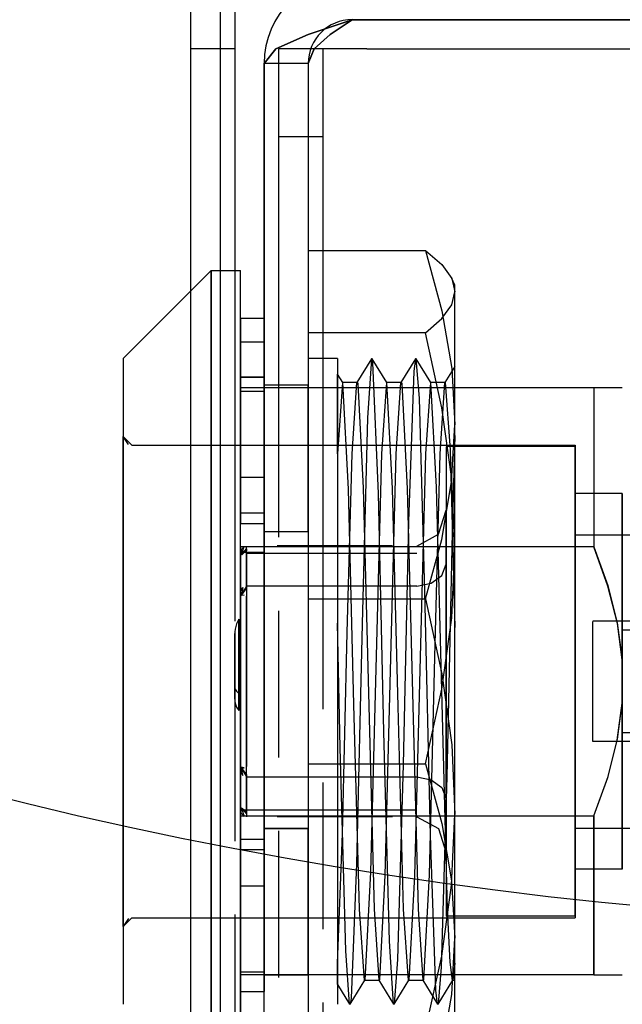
# Model space of a CAD drawing. Extents: x -156717 to 425753, y -51191 to 363295.
# Tile 249 of 256: x 135147 to 135168, y 110140 to 110174. Entities that reach past the tile are written whole.
import ezdxf

# ---------------------------------------------------------------- set-up
doc = ezdxf.new("R2010")
doc.units = 0
doc.header["$LTSCALE"] = 50
doc.linetypes.add('PHANTOM', pattern=[0.8, 0.45, -0.05, 0.1, -0.05, 0.1, -0.05])
doc.layers.get('0').update_dxf_attribs({"linetype": 'CONTINUOUS'})
doc.layers.get('Defpoints').update_dxf_attribs({"linetype": 'CONTINUOUS'})
doc.layers.add('DEFAULT_3', color=7, linetype='PHANTOM')
doc.layers.add('WL570---_TOEVOER', color=3, linetype='CONTINUOUS')
doc.styles.get("Standard").update_dxf_attribs({"font": 'ARIAL.TTF'})
doc.dimstyles.new('ISO-25', dxfattribs={"dimtxt": 2.5, "dimasz": 2.5, "dimexe": 1.25, "dimexo": 0.625, "dimtad": 1, "dimtih": 1, "dimdec": 4, "dimdsep": 46, "dimtxsty": 'Standard', "dimcen": 2.5, "dimadec": 0, "dimazin": 0, "dimtfac": 1, "dimtdec": 4, "dimtmove": 0, "dimatfit": 3, "dimfxl": 0, "dimtvp": 1, "dimtolj": 1, "dimtzin": 0, "dimarcsym": 0})

# ---------------------------------------------------------------- blocks, each defined once
blk = doc.blocks.new('*D164')
at = {"layer": 'Defpoints', "color": 0, "transparency": 16777216}
for p in [(134658.037, 110313.67), (135153.109, 110168.149), (134658.037, 109832.514)]:
    blk.add_point(p, dxfattribs=at)
at = {"layer": 'WL570---_TOEVOER', "color": 0, "lineweight": -2, "transparency": 16777216}
for p, q in [((134658.037, 110282.42), (134658.037, 109770.014)), ((135153.109, 110136.899), (135153.109, 109770.014)), ((134658.037, 109832.514), (134094.775, 109832.514)), ((135028.109, 109832.514), (134783.037, 109832.514))]:
    blk.add_line(p, q, dxfattribs=at)
at = {"layer": 'WL570---_TOEVOER', "color": 0, "transparency": 16777216}
for points in [[(134783.037, 109853.347), (134783.037, 109811.681), (134658.037, 109832.514)], [(135028.109, 109853.347), (135028.109, 109811.681), (135153.109, 109832.514)]]:
    blk.add_solid(points, dxfattribs=at)
at = {"layer": 'WL570---_TOEVOER', "color": 0, "transparency": 16777216, "insert": (134306.576, 109927.586), "char_height": 125, "attachment_point": 5}
blk.add_mtext('\\A1;1000', dxfattribs=at)

msp = doc.modelspace()

# ---------------------------------------------------------------- linework, layer by layer
at = {"color": 3, "linetype": 'Continuous'}
msp.add_line((135154.10948, 110241.54436), (135154.10948, 109195.89194), dxfattribs=at)
msp.add_line((135154.10948, 110241.54436), (135154.10948, 109195.89194), dxfattribs=at)
at = {"color": 2, "linetype": 'Continuous'}
msp.add_circle((135181.82973, 110286.78975), 144.08373, dxfattribs=at)
at = {"layer": 'DEFAULT_3', "color": 6, "linetype": 'PHANTOM'}
for p, q in [((135153.10933, 110164.98319), (135153.10933, 110175.53473)), ((135150.809, 110161.98275), (135153.80943, 110164.98319)), ((135153.10933, 110164.28309), (135153.10933, 110164.98319)), ((135153.80943, 110164.98319), (135154.10948, 110164.98319)), ((135153.80943, 110164.98319), (135153.80943, 110164.77047)), ((135153.80943, 110164.77047), (135153.80943, 110164.98319)), ((135153.80943, 110164.77047), (135153.80943, 110159.98149)), ((135153.80943, 110159.98149), (135153.80943, 110164.77047)), ((135150.809, 110161.98245), (135150.809, 110159.33237)), ((135153.80943, 110159.98149), (135153.80943, 110159.03232)), ((135153.80943, 110159.03232), (135153.80943, 110159.98149)), ((135150.809, 110159.33237), (135150.809, 110158.80914)), ((135153.80943, 110150.98115), (135153.80943, 110159.03232)), ((135150.809, 110158.80914), (135150.809, 110150.98115)), ((135150.809, 110150.98115), (135150.809, 110143.20057)), ((135153.80943, 110142.92998), (135153.80943, 110150.98115)), ((135150.809, 110143.20057), (135150.809, 110139.97985)), ((135153.80943, 110141.98081), (135153.80943, 110142.92998)), ((135153.80943, 110142.92998), (135153.80943, 110141.98081)), ((135153.80943, 110137.19183), (135153.80943, 110141.98081)), ((135153.80943, 110141.98081), (135153.80943, 110137.19183))]:
    msp.add_line(p, q, dxfattribs=at)
at = {"layer": 'DEFAULT_3', "color": 8, "linetype": 'PHANTOM'}
for p, q in [((135154.60955, 110175.53473), (135154.60955, 109195.89194)), ((135158.61013, 110173.52444), (135157.10992, 110173.0277)), ((135157.10992, 110173.02773), (135158.61013, 110173.52444)), ((135158.61013, 110173.52444), (135157.86003, 110173.0277)), ((135157.86003, 110173.0277), (135158.61013, 110173.52444)), ((135168.61159, 110173.52444), (135158.61013, 110173.52444)), ((135158.61013, 110173.52444), (135168.61159, 110173.52444)), ((135156.01162, 110172.53088), (135157.10992, 110173.02773)), ((135157.10992, 110173.0277), (135156.01168, 110172.53096)), ((135157.86003, 110173.0277), (135157.31091, 110172.53096)), ((135157.31091, 110172.53096), (135157.86003, 110173.0277)), ((135154.10948, 110172.53429), (135153.10933, 110172.53429)), ((135154.60955, 110172.53429), (135154.10948, 110172.53429)), ((135156.01168, 110172.53096), (135155.6097, 110172.03422)), ((135155.6097, 110172.03422), (135156.01162, 110172.53088)), ((135159.11021, 110172.53629), (135156.10977, 110172.53629)), ((135156.10977, 109195.89194), (135156.10977, 110172.53629)), ((135157.31091, 110172.53096), (135157.10991, 110172.03422)), ((135157.10991, 110172.03422), (135157.31091, 110172.53096)), ((135157.60999, 110172.53629), (135157.60999, 109195.89194)), ((135159.11021, 110172.53629), (135176.61276, 110172.53629)), ((135155.6097, 110172.03422), (135155.6097, 109195.89194)), ((135157.10991, 110172.03422), (135155.6097, 110172.03422)), ((135157.10991, 110172.03422), (135155.6097, 110172.03422)), ((135155.6097, 109195.89194), (135155.6097, 110172.03422)), ((135157.10991, 110172.03422), (135157.10991, 109195.89194)), ((135157.10991, 110172.03422), (135157.10991, 109195.89194)), ((135157.60999, 110169.53585), (135156.10977, 110169.53585)), ((135157.10991, 110165.6676), (135161.1105, 110165.6676)), ((135157.10991, 110165.6676), (135157.10991, 110153.79289)), ((135161.1105, 110165.6676), (135161.65938, 110165.18729)), ((135161.1105, 110165.6676), (135161.66683, 110163.60594)), ((135154.10948, 110164.98319), (135154.80958, 110164.98319)), ((135154.80958, 110150.98115), (135154.80958, 110164.9779)), ((135161.65938, 110165.18729), (135162.0026, 110164.7085)), ((135162.11064, 110164.48312), (135161.99917, 110164.71592)), ((135162.0026, 110164.7085), (135162.11064, 110164.26173)), ((135153.10933, 110159.03232), (135153.10933, 110164.28309)), ((135161.99948, 110163.80838), (135162.11064, 110164.26173)), ((135162.11064, 110159.73024), (135162.11064, 110164.47874)), ((135161.66683, 110163.34403), (135161.99948, 110163.80838)), ((135161.66683, 110163.60594), (135161.99948, 110161.64486)), ((135154.80958, 110163.36446), (135155.10962, 110163.36446)), ((135154.80958, 110163.36446), (135154.80958, 110162.54916)), ((135155.10962, 110163.36446), (135155.6097, 110163.36446)), ((135155.6097, 110163.36446), (135155.6097, 110162.54916)), ((135161.1105, 110162.85586), (135161.66683, 110163.34403)), ((135161.1105, 110162.85586), (135157.10991, 110162.85586)), ((135161.66694, 110160.30542), (135161.1105, 110162.85586)), ((135154.80958, 110162.54916), (135154.80958, 110156.3623)), ((135154.80958, 110162.54916), (135155.10962, 110162.54916)), ((135155.10962, 110162.54916), (135155.6097, 110162.54916)), ((135155.6097, 110156.3623), (135155.6097, 110162.54916)), ((135158.11006, 110161.98275), (135157.10991, 110161.98275)), ((135157.10991, 110161.97872), (135157.10991, 110159.36054)), ((135158.11006, 110161.98263), (135158.11006, 110152.96523)), ((135159.27155, 110161.97392), (135158.77197, 110161.16345)), ((135159.27079, 110161.9727), (135159.13344, 110159.96476)), ((135159.28705, 110161.97352), (135159.27079, 110161.9727)), ((135159.31814, 110161.83424), (135159.28705, 110161.97352)), ((135159.78715, 110161.16375), (135159.28762, 110161.97445)), ((135160.77068, 110161.97478), (135160.27106, 110161.16402)), ((135160.77137, 110161.97591), (135160.71414, 110161.5584)), ((135160.787, 110161.97649), (135160.77137, 110161.97591)), ((135161.28552, 110161.16386), (135160.78583, 110161.97459)), ((135160.89993, 110160.62822), (135160.787, 110161.97649)), ((135159.50573, 110157.38638), (135159.31814, 110161.83424)), ((135162.11064, 110161.71621), (135161.76968, 110161.1629)), ((135161.99948, 110161.64486), (135162.11064, 110159.73024)), ((135162.11064, 110159.35959), (135162.11064, 110161.7161)), ((135155.10962, 110161.34567), (135154.80958, 110161.34567)), ((135154.80958, 110161.34567), (135155.10962, 110161.34567)), ((135154.80958, 110161.344), (135154.80958, 110156.68901)), ((135155.6097, 110161.34567), (135155.10962, 110161.34567)), ((135155.10962, 110161.34567), (135155.6097, 110161.34567)), ((135155.6097, 110156.72752), (135155.6097, 110161.54527)), ((135158.2871, 110161.16246), (135158.11006, 110161.44971)), ((135158.11006, 110158.74203), (135158.11006, 110161.44911)), ((135160.71414, 110161.5584), (135160.52785, 110156.42917)), ((135154.80958, 110155.56439), (135154.80958, 110160.98262)), ((135155.10962, 110160.98261), (135154.80958, 110160.98261)), ((135166.83865, 110160.98261), (135155.10962, 110160.98261)), ((135155.6097, 110161.08262), (135155.6097, 110156.08758)), ((135155.6097, 110161.08262), (135157.10991, 110161.08262)), ((135157.10991, 110156.08758), (135157.10991, 110161.08262)), ((135158.27798, 110161.17063), (135158.10979, 110158.74202)), ((135158.77967, 110161.17063), (135158.27781, 110161.17063)), ((135158.28764, 110161.16246), (135158.27798, 110161.17063)), ((135158.48569, 110157.53262), (135158.28764, 110161.16246)), ((135158.61262, 110158.74196), (135158.77052, 110161.16345)), ((135158.77052, 110161.16345), (135158.77961, 110161.17063)), ((135158.77961, 110161.17063), (135158.799, 110161.13804)), ((135158.799, 110161.13804), (135158.9853, 110157.58207)), ((135159.77766, 110161.17063), (135159.60977, 110158.74199)), ((135160.2791, 110161.17063), (135159.77754, 110161.17063)), ((135159.78657, 110161.16375), (135159.77766, 110161.17063)), ((135159.98382, 110157.55351), (135159.78657, 110161.16375)), ((135160.11204, 110158.74197), (135160.27047, 110161.16402)), ((135160.27047, 110161.16402), (135160.27891, 110161.17063)), ((135160.27891, 110161.17063), (135160.29926, 110161.13253)), ((135160.29926, 110161.13253), (135160.48803, 110157.55126)), ((135161.27649, 110161.17063), (135161.11001, 110158.74199)), ((135161.28513, 110161.16386), (135161.27649, 110161.17063)), ((135161.77932, 110161.17063), (135161.27668, 110161.17063)), ((135161.4831, 110157.60334), (135161.28513, 110161.16386)), ((135161.61061, 110158.74199), (135161.77002, 110161.1629)), ((135161.77002, 110161.1629), (135161.77926, 110161.17063)), ((135161.77926, 110161.17063), (135161.94371, 110158.87372)), ((135166.83864, 110160.98263), (135166.83864, 110159.62606)), ((135166.83865, 110160.98262), (135166.83864, 110160.37026)), ((135167.81147, 110160.98261), (135166.83865, 110160.98261)), ((135154.80958, 110160.87712), (135155.10962, 110160.87712)), ((135155.10962, 110160.87712), (135155.6097, 110160.87712)), ((135161.08634, 110154.04947), (135160.89993, 110160.62822)), ((135161.99953, 110157.88007), (135161.66694, 110160.30542)), ((135166.83864, 110160.37026), (135166.83864, 110159.62605)), ((135159.13344, 110159.96476), (135158.94788, 110152.94476)), ((135161.99548, 110157.78074), (135162.11064, 110159.73024)), ((135162.11064, 110146.44967), (135162.11064, 110159.73024)), ((135166.83864, 110159.62606), (135166.83864, 110157.78564)), ((135166.83864, 110159.62605), (135166.83864, 110158.76046)), ((135151.10904, 110159.03232), (135150.809, 110159.33237)), ((135150.809, 110159.03232), (135150.809, 110159.33237)), ((135150.99509, 110159.0548), (135150.809, 110159.33237)), ((135150.809, 110159.03232), (135150.809, 110159.33237)), ((135157.10991, 110159.36054), (135157.10991, 110139.98358)), ((135162.10951, 110159.35996), (135162.01957, 110156.04034)), ((135162.11064, 110141.38242), (135162.11064, 110159.35959)), ((135150.809, 110156.88635), (135150.809, 110159.03232)), ((135150.809, 110156.84895), (135150.809, 110159.03232)), ((135151.10904, 110159.03232), (135154.10948, 110159.03232)), ((135153.10933, 110142.92998), (135153.10933, 110159.03232)), ((135153.80943, 110159.03232), (135153.80943, 110150.98115)), ((135154.10948, 110159.03232), (135155.10962, 110159.03232)), ((135155.10962, 110159.03232), (135166.21124, 110159.03232)), ((135166.21124, 110158.98232), (135161.8106, 110158.98232)), ((135161.8106, 110158.97682), (135161.8106, 110149.50841)), ((135166.21124, 110159.0321), (135166.21124, 110150.98115)), ((135166.21124, 110149.50841), (135166.21124, 110158.97755)), ((135158.11006, 110158.74203), (135158.11006, 110141.38291)), ((135158.44442, 110152.64314), (135158.61262, 110158.74199)), ((135159.60977, 110158.74199), (135159.42165, 110151.85258)), ((135159.92472, 110151.7799), (135160.11204, 110158.74198)), ((135161.11001, 110158.74199), (135160.92252, 110151.80797)), ((135161.42495, 110151.80357), (135161.61061, 110158.74199)), ((135161.94371, 110158.87372), (135162.11064, 110152.81886)), ((135166.83864, 110158.76046), (135166.83864, 110157.78563)), ((135154.80958, 110157.94422), (135155.10962, 110157.94422)), ((135155.10962, 110157.94422), (135155.6097, 110157.94422)), ((135158.9853, 110157.58207), (135159.17467, 110150.15301)), ((135160.17221, 110150.12261), (135159.98382, 110157.55351)), ((135160.48803, 110157.55126), (135160.67573, 110150.1461)), ((135161.67109, 110150.24292), (135161.4831, 110157.60334)), ((135161.65938, 110155.82133), (135161.99548, 110157.78074)), ((135162.11064, 110155.51263), (135161.99953, 110157.88007)), ((135166.83864, 110157.78564), (135166.83864, 110155.56438)), ((135166.83864, 110157.78563), (135166.83864, 110156.71527)), ((135158.66935, 110150.19869), (135158.48569, 110157.53262)), ((135159.69295, 110149.26102), (135159.50573, 110157.38638)), ((135167.81147, 110157.38208), (135166.21124, 110157.38208)), ((135166.21124, 110152.15934), (135166.21124, 110157.38024)), ((135167.81147, 110157.38208), (135167.81147, 110156.8528)), ((135167.81147, 110157.37715), (135167.81147, 110157.38208)), ((135167.81147, 110154.77247), (135167.81147, 110157.37715)), ((135150.809, 110150.98115), (135150.809, 110156.88635)), ((135150.809, 110150.9485), (135150.809, 110156.84895)), ((135154.80958, 110146.61133), (135154.80958, 110156.72752)), ((135154.80958, 110156.72752), (135155.10962, 110156.72752)), ((135155.10962, 110156.72752), (135155.6097, 110156.72752)), ((135155.6097, 110156.72752), (135155.6097, 110146.61133)), ((135161.55228, 110155.99699), (135161.8106, 110156.8169)), ((135161.8106, 110146.98633), (135161.8106, 110156.8169)), ((135161.8106, 110156.8169), (135161.8106, 110154.97597)), ((135166.83864, 110156.71527), (135166.83864, 110155.56438)), ((135167.81147, 110156.8528), (135167.81147, 110152.64944)), ((135154.80958, 110144.01808), (135154.80958, 110156.3623)), ((135154.80958, 110156.3623), (135155.10962, 110156.3623)), ((135155.10962, 110156.3623), (135155.6097, 110156.3623)), ((135155.6097, 110156.3623), (135155.6097, 110144.01808)), ((135160.52785, 110156.42917), (135160.34184, 110148.14641)), ((135155.6097, 110145.97473), (135155.6097, 110156.08758)), ((135155.6097, 110156.08758), (135157.10991, 110156.08758)), ((135155.6097, 110156.08758), (135157.10991, 110156.08758)), ((135157.10991, 110156.08758), (135157.10991, 110145.97473)), ((135160.81045, 110155.59452), (135161.55228, 110155.99699)), ((135162.01957, 110156.04034), (135161.83239, 110147.73029)), ((135166.21124, 110155.98188), (135172.8122, 110155.98188)), ((135166.21124, 110155.97473), (135166.21124, 110150.98115)), ((135154.80958, 110155.56438), (135154.80958, 110146.39791)), ((135155.10962, 110155.56438), (135154.80958, 110155.56438)), ((135155.10962, 110155.56438), (135154.80958, 110155.56438)), ((135154.92727, 110155.58166), (135154.82259, 110155.46767)), ((135154.83638, 110155.2996), (135154.92727, 110155.58166)), ((135155.00961, 110154.23224), (135155.00961, 110155.59452)), ((135166.83864, 110155.56438), (135155.10962, 110155.56438)), ((135166.83864, 110155.56438), (135155.10962, 110155.56438)), ((135159.98158, 110155.59965), (135156.05933, 110155.59965)), ((135161.1105, 110153.79289), (135161.65938, 110155.82133)), ((135166.83864, 110155.56438), (135167.31783, 110154.25117)), ((135167.3242, 110154.23215), (135166.83864, 110155.56438)), ((135154.80958, 110155.38948), (135155.10962, 110155.38948)), ((135154.80958, 110155.38948), (135155.10962, 110155.38948)), ((135154.80958, 110147.92668), (135154.80958, 110155.31801)), ((135154.80958, 110155.31801), (135154.80958, 110154.03562)), ((135154.81262, 110155.32441), (135154.88103, 110155.34622)), ((135154.83638, 110155.2996), (135154.81262, 110155.32441)), ((135154.82259, 110155.46767), (135154.83638, 110155.2996)), ((135154.83638, 110155.2996), (135155.00961, 110155.49489)), ((135155.00961, 110155.42928), (135154.83638, 110155.2996)), ((135154.88103, 110155.34622), (135154.83638, 110155.2996)), ((135155.00961, 110155.49489), (135155.00961, 110155.42928)), ((135155.00961, 110155.35483), (135155.00961, 110148.08021)), ((135155.00961, 110155.35483), (135160.81045, 110155.35483)), ((135155.10962, 110155.38948), (135155.6097, 110155.38948)), ((135155.10962, 110155.38948), (135155.6097, 110155.38948)), ((135161.99948, 110153.14467), (135162.11064, 110155.51263)), ((135161.66736, 110154.59244), (135161.8106, 110154.97597)), ((135161.8106, 110154.97597), (135161.8106, 110145.1454)), ((135161.30361, 110154.32894), (135161.66736, 110154.59244)), ((135167.81147, 110152.15934), (135167.81147, 110154.77247)), ((135154.83638, 110153.93732), (135155.00961, 110154.20789)), ((135160.81045, 110154.23224), (135155.00961, 110154.23224)), ((135155.00961, 110154.20789), (135155.00961, 110154.16511)), ((135160.81045, 110154.23224), (135161.30361, 110154.32894)), ((135167.31783, 110154.25117), (135167.64074, 110152.98143)), ((135167.64435, 110152.96038), (135167.3242, 110154.23215)), ((135154.80958, 110154.03562), (135154.80958, 110146.56439)), ((135154.81262, 110154.06977), (135154.88103, 110154.18624)), ((135154.83638, 110153.93732), (135154.81262, 110154.06977)), ((135154.82259, 110153.90585), (135154.83638, 110153.93732)), ((135154.92727, 110153.92524), (135154.82259, 110153.90585)), ((135154.88103, 110154.18624), (135154.83638, 110153.93732)), ((135155.00961, 110154.16511), (135154.83638, 110153.93732)), ((135154.83638, 110153.93732), (135154.92727, 110153.92524)), ((135155.00961, 110146.60747), (135155.00961, 110153.88209)), ((135161.27354, 110145.73401), (135161.08634, 110154.04947)), ((135157.10991, 110153.79289), (135157.10991, 110139.10644)), ((135157.10991, 110153.79289), (135161.1105, 110153.79289)), ((135161.1105, 110153.79289), (135161.66683, 110151.24306)), ((135154.80958, 110150.48483), (135154.80958, 110153.30908)), ((135154.80958, 110153.30908), (135154.80958, 110149.83141)), ((135154.67437, 110152.9423), (135154.62638, 110152.76531)), ((135154.75243, 110153.09838), (135154.67437, 110152.9423)), ((135154.75243, 110153.09838), (135154.75243, 110150.57451)), ((135154.75243, 110149.99058), (135154.75243, 110153.09838)), ((135158.11006, 110152.96506), (135158.11006, 110142.60176)), ((135158.20412, 110148.71355), (135158.11119, 110152.96496)), ((135158.94788, 110152.94476), (135158.76037, 110144.77156)), ((135161.66683, 110150.71924), (135161.99948, 110153.14467)), ((135177.81293, 110153.03145), (135166.81133, 110153.03145)), ((135166.81133, 110150.60376), (135166.81133, 110153.02839)), ((135167.64074, 110152.98143), (135167.81147, 110151.72078)), ((135167.81147, 110151.72078), (135167.64435, 110152.96038)), ((135154.61382, 110152.67046), (135154.60955, 110152.57162)), ((135154.60955, 110152.65662), (135154.60955, 110150.30359)), ((135154.60955, 110150.70439), (135154.60955, 110152.61128)), ((135154.62638, 110152.76531), (135154.61382, 110152.67046)), ((135158.27624, 110145.78328), (135158.44442, 110152.64314)), ((135180.67325, 110152.7314), (135167.81147, 110152.7314)), ((135167.81147, 110152.72695), (135167.81147, 110149.39827)), ((135167.81147, 110152.64944), (135167.81147, 110149.80296)), ((135159.42165, 110151.85258), (135159.23644, 110144.48258)), ((135166.21124, 110144.58205), (135166.21124, 110152.15934)), ((135167.81147, 110149.31286), (135167.81147, 110152.15934)), ((135159.73556, 110144.36549), (135159.92472, 110151.7799)), ((135160.92252, 110151.80797), (135160.73241, 110144.36187)), ((135161.23822, 110144.38739), (135161.42495, 110151.80357)), ((135167.81147, 110151.72078), (135167.81147, 110150.98115)), ((135167.81147, 110150.98115), (135167.81147, 110151.72078)), ((135161.66683, 110151.24306), (135161.99948, 110148.81763)), ((135150.809, 110145.07595), (135150.809, 110150.98115)), ((135150.809, 110145.07709), (135150.809, 110150.9485)), ((135153.80943, 110150.98115), (135153.80943, 110142.92998)), ((135154.80958, 110136.9844), (135154.80958, 110150.98115)), ((135166.21124, 110150.98115), (135166.21124, 110142.9302)), ((135166.21124, 110150.98115), (135166.21124, 110145.98757)), ((135167.81147, 110150.98115), (135167.81147, 110150.24152)), ((135167.81147, 110150.24152), (135167.81147, 110150.98115)), ((135154.60955, 110150.37934), (135154.60955, 110150.82051)), ((135154.60955, 110150.79869), (135154.6134, 110150.75917)), ((135154.6134, 110150.75917), (135154.62499, 110150.71972)), ((135154.62499, 110150.71972), (135154.67097, 110150.6449)), ((135154.67097, 110150.6449), (135154.75243, 110150.57451)), ((135154.75243, 110150.57451), (135154.75243, 110149.99058)), ((135161.1105, 110148.16941), (135161.66683, 110150.71924)), ((135166.81133, 110148.93391), (135166.81133, 110150.60376)), ((135154.60955, 110150.3885), (135154.61381, 110150.31377)), ((135154.61381, 110150.31377), (135154.62634, 110150.24233)), ((135154.62634, 110150.24233), (135154.67429, 110150.10863)), ((135154.80958, 110149.83141), (135154.80958, 110150.48483)), ((135158.85869, 110143.22031), (135158.66935, 110150.19869)), ((135161.86017, 110143.22031), (135161.67109, 110150.24292)), ((135167.64074, 110148.98086), (135167.81147, 110150.24152)), ((135167.64716, 110149.01514), (135167.81147, 110150.24152)), ((135154.67429, 110150.10863), (135154.75243, 110149.99058)), ((135159.17467, 110150.15301), (135159.36262, 110143.22031)), ((135160.36039, 110143.22031), (135160.17221, 110150.12261)), ((135160.67573, 110150.1461), (135160.86118, 110143.22031)), ((135161.8106, 110149.50841), (135161.8106, 110142.98548)), ((135166.21124, 110142.98475), (135166.21124, 110149.50841)), ((135167.81147, 110149.80296), (135167.81147, 110147.18983)), ((135159.87838, 110142.12561), (135159.69295, 110149.26102)), ((135167.81147, 110149.39827), (135167.81147, 110149.23535)), ((135167.81147, 110145.1095), (135167.81147, 110149.31286)), ((135180.67325, 110149.23089), (135167.81147, 110149.23089)), ((135177.81293, 110148.93085), (135166.81133, 110148.93085)), ((135167.31783, 110147.71113), (135167.64074, 110148.98086)), ((135167.32766, 110147.74225), (135167.64716, 110149.01514)), ((135158.39078, 110141.80717), (135158.20412, 110148.71355)), ((135161.99948, 110148.81763), (135162.11064, 110146.44967)), ((135157.10991, 110148.16941), (135161.1105, 110148.16941)), ((135161.1105, 110148.16941), (135161.65938, 110146.14097)), ((135154.80958, 110146.56439), (135154.80958, 110147.92668)), ((135154.83638, 110148.02498), (135154.81262, 110147.89253)), ((135154.81262, 110147.89253), (135154.88103, 110147.77606)), ((135154.92727, 110148.03706), (135154.82259, 110148.05645)), ((135154.82259, 110148.05645), (135154.83638, 110148.02498)), ((135154.83638, 110148.02498), (135154.92727, 110148.03706)), ((135154.83638, 110148.02498), (135155.00961, 110147.79719)), ((135154.88103, 110147.77606), (135154.83638, 110148.02498)), ((135155.00961, 110147.75441), (135154.83638, 110148.02498)), ((135160.34184, 110148.14641), (135160.15765, 110141.50544)), ((135155.00961, 110147.79719), (135155.00961, 110147.75441)), ((135155.00961, 110147.73006), (135155.00961, 110146.36778)), ((135155.00961, 110147.73006), (135160.81045, 110147.73006)), ((135160.81045, 110147.73006), (135161.30361, 110147.63336)), ((135161.30361, 110147.63336), (135161.66736, 110147.36986)), ((135161.83239, 110147.73029), (135161.64541, 110141.24543)), ((135166.83864, 110146.39791), (135167.32766, 110147.74225)), ((135166.83864, 110146.39791), (135167.31783, 110147.71113)), ((135161.66736, 110147.36986), (135161.8106, 110146.98633)), ((135167.81147, 110147.18983), (135167.81147, 110144.58515)), ((135161.8106, 110145.1454), (135161.8106, 110146.98633)), ((135154.80958, 110146.61133), (135154.80958, 110141.28477)), ((135154.80958, 110146.61133), (135155.10962, 110146.61133)), ((135154.83638, 110146.6627), (135154.81262, 110146.63789)), ((135154.81262, 110146.63789), (135154.88103, 110146.61608)), ((135154.82259, 110146.49463), (135154.83638, 110146.6627)), ((135154.92727, 110146.38064), (135154.82259, 110146.49463)), ((135154.83638, 110146.6627), (135155.00961, 110146.46741)), ((135155.00961, 110146.53302), (135154.83638, 110146.6627)), ((135154.83638, 110146.6627), (135154.92727, 110146.38064)), ((135154.88103, 110146.61608), (135154.83638, 110146.6627)), ((135155.00961, 110146.60747), (135160.81045, 110146.60747)), ((135155.00961, 110146.46741), (135155.00961, 110146.53302)), ((135155.10962, 110146.61133), (135155.6097, 110146.61133)), ((135155.6097, 110141.08685), (135155.6097, 110146.59814)), ((135154.80958, 110140.97969), (135154.80958, 110146.39791)), ((135154.80958, 110146.39791), (135155.10962, 110146.39791)), ((135154.80958, 110146.39791), (135155.10962, 110146.39791)), ((135155.10962, 110146.39791), (135166.83864, 110146.39791)), ((135155.10962, 110146.39791), (135166.83864, 110146.39791)), ((135159.98158, 110146.36265), (135156.05933, 110146.36265)), ((135160.81045, 110146.36778), (135161.55228, 110145.96531)), ((135161.99548, 110144.03855), (135162.11064, 110146.44967)), ((135162.11064, 110140.69735), (135162.11064, 110146.44967)), ((135166.83864, 110145.24703), (135166.83864, 110146.39791)), ((135166.83864, 110146.39791), (135166.83864, 110144.17666)), ((135155.6097, 110145.97473), (135155.6097, 110140.97969)), ((135155.6097, 110145.97473), (135157.10991, 110145.97473)), ((135157.10991, 110145.97473), (135155.6097, 110145.97473)), ((135157.10991, 110140.97969), (135157.10991, 110145.97473)), ((135161.55228, 110145.96531), (135161.8106, 110145.1454)), ((135161.65938, 110146.14097), (135161.99548, 110144.18156)), ((135166.21124, 110145.98042), (135170.31184, 110145.98042)), ((135155.10962, 110145.6), (135154.80958, 110145.6)), ((135155.6097, 110145.6), (135155.10962, 110145.6)), ((135158.11006, 110141.38291), (135158.27624, 110145.78328)), ((135161.45981, 110140.46373), (135161.27354, 110145.73401)), ((135154.80958, 110145.2601), (135155.10962, 110145.2601)), ((135155.10962, 110145.2601), (135155.6097, 110145.2601)), ((135166.83864, 110144.17666), (135166.83864, 110145.24703)), ((135150.809, 110142.92998), (135150.809, 110145.07709)), ((135150.809, 110142.92998), (135150.809, 110145.07595)), ((135167.81147, 110144.58022), (135167.81147, 110145.1095)), ((135158.76037, 110144.77156), (135158.57555, 110140.18629)), ((135159.23644, 110144.48258), (135159.03757, 110140.79934)), ((135167.81147, 110144.58022), (135166.21124, 110144.58022)), ((135167.81147, 110144.58515), (135167.81147, 110144.58022)), ((135159.54864, 110140.82594), (135159.73556, 110144.36549)), ((135160.73241, 110144.36187), (135160.53569, 110140.79827)), ((135161.0501, 110140.83026), (135161.23822, 110144.38739)), ((135161.99548, 110144.18156), (135162.11064, 110142.23206)), ((135166.83864, 110143.20184), (135166.83864, 110144.17666)), ((135166.83864, 110144.17666), (135166.83864, 110142.33625)), ((135154.80958, 110144.01808), (135154.80958, 110138.59784)), ((135154.80958, 110144.01808), (135155.10962, 110144.01808)), ((135155.10962, 110144.01808), (135155.6097, 110144.01808)), ((135155.6097, 110138.59784), (135155.6097, 110144.01808)), ((135161.65938, 110141.61518), (135161.99548, 110144.03855)), ((135159.02821, 110140.79166), (135158.85869, 110143.22029)), ((135159.36262, 110143.22031), (135159.52036, 110140.79841)), ((135160.52693, 110140.79166), (135160.36039, 110143.22031)), ((135160.86118, 110143.22031), (135161.02105, 110140.7986)), ((135161.94376, 110141.42123), (135161.86017, 110143.2203)), ((135166.83864, 110142.33625), (135166.83864, 110143.20184)), ((135151.10904, 110142.92998), (135150.809, 110142.62993)), ((135150.809, 110142.62993), (135150.809, 110142.92998)), ((135150.809, 110142.62993), (135150.809, 110142.92998)), ((135150.99509, 110142.9075), (135150.809, 110142.62993)), ((135151.10904, 110142.92998), (135154.10948, 110142.92998)), ((135153.10933, 110137.67921), (135153.10933, 110142.92998)), ((135154.10948, 110142.92998), (135155.10962, 110142.92998)), ((135155.10962, 110142.92998), (135166.21124, 110142.92998)), ((135166.21124, 110142.97998), (135161.8106, 110142.97998)), ((135158.11006, 110142.60176), (135158.11006, 110139.98229)), ((135160.0212, 110139.98815), (135159.87838, 110142.12561)), ((135161.99948, 110140.31744), (135162.11064, 110142.23206)), ((135166.83864, 110141.59205), (135166.83864, 110142.33625)), ((135166.83864, 110142.33625), (135166.83864, 110140.97968)), ((135158.52032, 110139.99007), (135158.39078, 110141.80717)), ((135160.15765, 110141.50544), (135160.03682, 110139.98716)), ((135161.1105, 110139.10644), (135161.65938, 110141.61518)), ((135166.83864, 110140.97968), (135166.83864, 110141.59205)), ((135158.11006, 110140.65536), (135158.11006, 110141.38291)), ((135161.64541, 110141.24543), (135161.53775, 110139.9854)), ((135162.02662, 110140.79166), (135161.94376, 110141.42123)), ((135162.11062, 110141.38258), (135162.03568, 110140.79889)), ((135162.11064, 110140.79176), (135162.11064, 110141.38242)), ((135154.80958, 110140.4187), (135154.80958, 110141.08685)), ((135154.80958, 110141.08685), (135155.10962, 110141.08685)), ((135155.10962, 110140.97969), (135154.80958, 110140.97969)), ((135155.10962, 110141.08685), (135155.6097, 110141.08685)), ((135166.83864, 110140.97969), (135155.10962, 110140.97969)), ((135155.6097, 110141.08685), (135155.6097, 110140.4187)), ((135155.6097, 110140.97969), (135157.10991, 110140.97969)), ((135158.53834, 110139.98898), (135159.03769, 110140.79934)), ((135159.5292, 110140.79166), (135159.02791, 110140.79166)), ((135159.03757, 110140.79934), (135159.02821, 110140.79166)), ((135159.52036, 110140.79841), (135159.52906, 110140.79166)), ((135159.5218, 110140.79841), (135160.02149, 110139.98767)), ((135159.52906, 110140.79166), (135159.54864, 110140.82594)), ((135160.0366, 110139.98751), (135160.53622, 110140.79827)), ((135160.53569, 110140.79827), (135160.52693, 110140.79166)), ((135161.02974, 110140.79166), (135160.52706, 110140.79166)), ((135161.02014, 110140.79859), (135161.51966, 110139.98791)), ((135161.02105, 110140.7986), (135161.0297, 110140.79166)), ((135161.0297, 110140.79166), (135161.0501, 110140.83026)), ((135161.53586, 110139.98847), (135162.03541, 110140.79889)), ((135162.03568, 110140.79889), (135162.02662, 110140.79166)), ((135162.11064, 110140.79166), (135162.02664, 110140.79166)), ((135166.83864, 110140.97969), (135167.81147, 110140.97969)), ((135158.11006, 110140.65561), (135158.52068, 110139.98948)), ((135161.52158, 110139.98479), (135161.45981, 110140.46373)), ((135162.11064, 110137.70057), (135162.11064, 110140.69735)), ((135154.80958, 110140.4187), (135155.10962, 110140.4187)), ((135155.10962, 110140.4187), (135155.6097, 110140.4187)), ((135158.57555, 110140.18629), (135158.53762, 110139.99015)), ((135161.66683, 110138.35636), (135161.99948, 110140.31744)), ((135158.53762, 110139.99015), (135158.52032, 110139.99007)), ((135160.03682, 110139.98716), (135160.0212, 110139.98815)), ((135161.53775, 110139.9854), (135161.52158, 110139.98479))]:
    msp.add_line(p, q, dxfattribs=at)
for radius in [3.00044, 1.50022]:
    msp.add_arc((135158.61013, 110172.03422), radius, 90, 180, dxfattribs=at)

# ---------------------------------------------------------------- dimensions: what is measured, and where the dimension line sits
at = {"layer": 'WL570---_TOEVOER'}
dim = msp.add_linear_dim(base=(134658.03716, 109832.51416), p1=(135153.10933, 110168.14904), p2=(134658.03716, 110313.67026), angle=180, text='1000', dimstyle='ISO-25', override={"dimscale": 50, "dimdec": 0}, dxfattribs=at)
dim.commit()
dim.dimension.update_dxf_attribs({"geometry": '*D164', "text_midpoint": (134306.57605, 109832.51416), "dimtype": 160})

doc.saveas('drawing.dxf')
